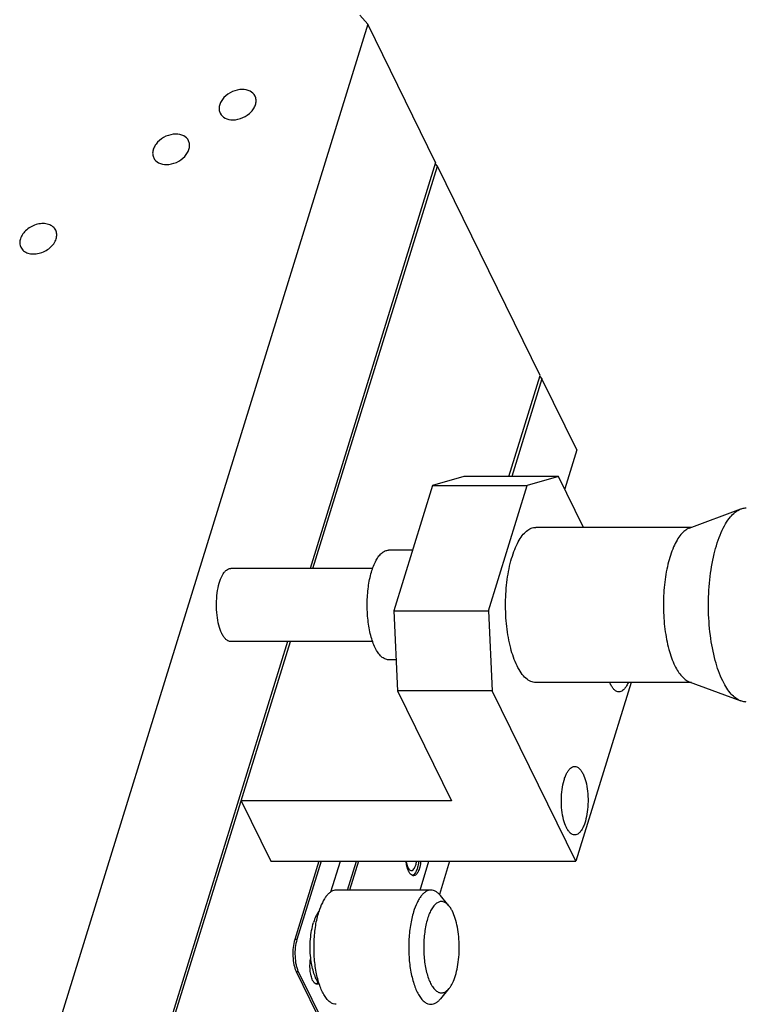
# Model space of a CAD drawing. Header units: millimetres. Extents: x 14311 to 14900, y 137 to 970.
# Tile 4 of 9: x 14671 to 14735, y 330 to 417. Entities that reach past the tile are written whole.
import ezdxf

# ---------------------------------------------------------------- set-up
doc = ezdxf.new("R2010")
doc.units = ezdxf.units.MM
doc.header["$LTSCALE"] = 0.3
doc.layers.add('02___PRT_ALL_AXES', color=7, linetype='Continuous')

msp = doc.modelspace()

# ---------------------------------------------------------------- linework, layer by layer
at = {"color": 7, "linetype": 'Continuous'}
for p, q in [((14700.899, 417.018), (14701.578, 416.235)), ((14701.578, 416.235), (14673.014, 323.802)), ((14707.526, 404.113), (14701.578, 416.235)), ((14707.526, 404.113), (14696.538, 368.556)), ((14696.787, 368.556), (14707.679, 403.802)), ((14707.679, 403.802), (14707.496, 404.014)), ((14716.678, 385.465), (14707.679, 403.802)), ((14713.945, 376.621), (14716.678, 385.465)), ((14716.83, 385.154), (14714.193, 376.621)), ((14716.647, 385.366), (14716.83, 385.154)), ((14719.88, 378.938), (14716.83, 385.154)), ((14719.88, 378.938), (14718.824, 375.521)), ((14709.995, 376.621), (14707.259, 375.812)), ((14718.284, 376.621), (14709.995, 376.621)), ((14718.284, 376.621), (14715.549, 375.812)), ((14720.475, 372.156), (14718.284, 376.621)), ((14707.259, 375.812), (14703.87, 364.846)), ((14707.259, 375.812), (14715.549, 375.812)), ((14712.16, 364.846), (14715.549, 375.812)), ((14729.73, 372.086), (14734.24, 373.768)), ((14729.919, 372.156), (14716.295, 372.156)), ((14705.511, 370.156), (14703.4, 370.156)), ((14702.019, 368.556), (14689.584, 368.556)), ((14703.87, 364.846), (14712.16, 364.846)), ((14703.87, 364.846), (14704.185, 357.821)), ((14712.16, 364.846), (14712.475, 357.821)), ((14694.561, 362.156), (14678.962, 311.681)), ((14679.115, 311.37), (14694.809, 362.156)), ((14702.019, 362.156), (14689.584, 362.156)), ((14704.063, 360.556), (14703.4, 360.556)), ((14729.919, 358.556), (14716.295, 358.556)), ((14724.633, 358.556), (14719.796, 342.903)), ((14729.73, 358.627), (14734.24, 356.945)), ((14712.475, 357.821), (14704.185, 357.821)), ((14704.185, 357.821), (14708.913, 348.186)), ((14719.796, 342.903), (14712.475, 357.821)), ((14708.913, 348.186), (14690.492, 348.186)), ((14690.492, 348.186), (14693.085, 342.903)), ((14693.085, 342.903), (14719.796, 342.903)), ((14697.311, 342.903), (14695.194, 336.052)), ((14697.495, 342.903), (14695.378, 336.052)), ((14698.357, 340.222), (14699.185, 342.903)), ((14699.811, 340.375), (14700.592, 342.903)), ((14700.776, 342.903), (14699.995, 340.375)), ((14706.159, 340.375), (14706.94, 342.903)), ((14708.745, 342.903), (14707.849, 340.004)), ((14708.693, 339), (14707.937, 339.906)), ((14695.378, 336.052), (14695.194, 336.052)), ((14695.32, 333.242), (14695.504, 333.242)), ((14695.32, 333.242), (14699.895, 323.918)), ((14695.504, 333.242), (14700.079, 323.918)), ((14708.693, 331.75), (14707.937, 330.844))]:
    msp.add_line(p, q, dxfattribs=at)
msp.add_arc((14696.92, 332.473), 0.354, 300.63978, 301.40033, dxfattribs=at)
for points, knots in [([(14690.6, 410.516), (14690.304, 410.516), (14689.706, 410.375), (14689.084, 409.946), (14688.738, 409.488), (14688.587, 409.126), (14688.552, 408.763), (14688.614, 408.535), (14688.663, 408.435)], [0, 0, 0, 0, 0.27034, 0.544492, 0.672482, 0.790269, 0.898221, 1, 1, 1, 1]), ([(14689.777, 407.853), (14690.073, 407.853), (14690.672, 407.994), (14691.294, 408.423), (14691.639, 408.882), (14691.79, 409.243), (14691.825, 409.606), (14691.764, 409.834), (14691.715, 409.934)], [0, 0, 0, 0, 0.27034, 0.544492, 0.672482, 0.790269, 0.898221, 1, 1, 1, 1]), ([(14691.715, 409.934), (14691.626, 410.116), (14691.282, 410.437), (14690.834, 410.516), (14690.6, 410.516)], [0, 0, 0, 0, 0.463615, 1, 1, 1, 1]), ([(14688.663, 408.435), (14688.752, 408.254), (14689.095, 407.932), (14689.543, 407.853), (14689.777, 407.853)], [0, 0, 0, 0, 0.463615, 1, 1, 1, 1]), ([(14684.785, 406.6), (14684.489, 406.6), (14683.89, 406.459), (14683.268, 406.029), (14682.923, 405.571), (14682.771, 405.21), (14682.736, 404.846), (14682.798, 404.619), (14682.847, 404.519)], [0, 0, 0, 0, 0.27034, 0.544492, 0.672482, 0.790269, 0.898221, 1, 1, 1, 1]), ([(14685.899, 406.017), (14685.81, 406.199), (14685.467, 406.521), (14685.019, 406.6), (14684.785, 406.6)], [0, 0, 0, 0, 0.463615, 1, 1, 1, 1]), ([(14683.962, 403.936), (14684.257, 403.936), (14684.856, 404.077), (14685.478, 404.507), (14685.824, 404.965), (14685.975, 405.327), (14686.01, 405.69), (14685.948, 405.917), (14685.899, 406.017)], [0, 0, 0, 0, 0.27034, 0.544492, 0.672482, 0.790269, 0.898221, 1, 1, 1, 1]), ([(14682.847, 404.519), (14682.936, 404.337), (14683.28, 404.015), (14683.728, 403.936), (14683.962, 403.936)], [0, 0, 0, 0, 0.463615, 1, 1, 1, 1]), ([(14674.268, 398.184), (14674.21, 398.302), (14674.031, 398.521), (14673.64, 398.72), (14673.169, 398.789), (14672.486, 398.703), (14671.705, 398.312), (14671.271, 397.742), (14671.176, 397.435)], [0, 0, 0, 0, 0.102644, 0.213548, 0.336568, 0.470479, 0.748204, 1, 1, 1, 1]), ([(14674.308, 397.435), (14674.347, 397.561), (14674.385, 397.819), (14674.322, 398.074), (14674.268, 398.184)], [0, 0, 0, 0, 0.517354, 1, 1, 1, 1]), ([(14671.176, 397.435), (14671.137, 397.309), (14671.098, 397.051), (14671.162, 396.796), (14671.216, 396.686)], [0, 0, 0, 0, 0.517354, 1, 1, 1, 1]), ([(14671.216, 396.686), (14671.274, 396.568), (14671.452, 396.349), (14671.843, 396.15), (14672.315, 396.081), (14672.998, 396.166), (14673.779, 396.558), (14674.213, 397.128), (14674.308, 397.435)], [0, 0, 0, 0, 0.102644, 0.213548, 0.336568, 0.470479, 0.748204, 1, 1, 1, 1]), ([(14732.658, 358.698), (14732.378, 359.27), (14731.922, 360.589), (14731.518, 362.752), (14731.362, 365.127), (14731.469, 367.521), (14731.829, 369.739), (14732.335, 371.377), (14732.867, 372.442), (14733.378, 373.193), (14733.878, 373.633), (14734.24, 373.768)], [0, 0, 0, 0, 0.119116, 0.259, 0.410584, 0.563205, 0.706076, 0.829692, 0.882173, 0.927851, 1, 1, 1, 1]), ([(14734.24, 373.768), (14734.279, 373.783), (14734.433, 373.833), (14734.596, 373.856), (14734.716, 373.856)], [0, 0, 0, 0, 0.256588, 1, 1, 1, 1]), ([(14714.649, 360.03), (14714.409, 360.518), (14714.027, 361.652), (14713.705, 363.507), (14713.607, 365.533), (14713.745, 367.541), (14714.055, 369.111), (14714.423, 370.205), (14714.732, 370.878), (14715.077, 371.425), (14715.454, 371.833), (14715.861, 372.094), (14716.156, 372.156), (14716.295, 372.156)], [0, 0, 0, 0, 0.123455, 0.269074, 0.426096, 0.582023, 0.724522, 0.787453, 0.843491, 0.892129, 0.933477, 0.968613, 1, 1, 1, 1]), ([(14729.73, 372.086), (14729.441, 371.978), (14729.04, 371.626), (14728.632, 371.025), (14728.206, 370.173), (14727.801, 368.862), (14727.513, 367.088), (14727.428, 365.173), (14727.552, 363.273), (14727.876, 361.542), (14728.24, 360.487), (14728.464, 360.03)], [0, 0, 0, 0, 0.07215, 0.117827, 0.170308, 0.293925, 0.436795, 0.589416, 0.741, 0.880882, 1, 1, 1, 1]), ([(14702.238, 361.596), (14702.069, 361.941), (14701.799, 362.741), (14701.572, 364.051), (14701.503, 365.481), (14701.6, 366.899), (14701.853, 368.176), (14702.192, 369.088), (14702.54, 369.64), (14702.806, 369.928), (14703.093, 370.112), (14703.302, 370.156), (14703.4, 370.156)], [0, 0, 0, 0, 0.123478, 0.269115, 0.426161, 0.582114, 0.724638, 0.84346, 0.892108, 0.933463, 0.968606, 1, 1, 1, 1]), ([(14688.809, 362.85), (14688.696, 363.08), (14688.517, 363.613), (14688.365, 364.486), (14688.319, 365.439), (14688.384, 366.384), (14688.553, 367.236), (14688.779, 367.844), (14689.011, 368.212), (14689.188, 368.404), (14689.379, 368.527), (14689.518, 368.556), (14689.584, 368.556)], [0, 0, 0, 0, 0.123474, 0.2691, 0.42614, 0.582087, 0.724609, 0.843441, 0.892094, 0.933459, 0.968605, 1, 1, 1, 1]), ([(14689.584, 362.156), (14689.513, 362.156), (14689.36, 362.192), (14689.154, 362.337), (14688.965, 362.562), (14688.86, 362.747), (14688.809, 362.85)], [0, 0, 0, 0, 0.195442, 0.417871, 0.684176, 1, 1, 1, 1]), ([(14703.4, 360.556), (14703.293, 360.556), (14703.064, 360.61), (14702.755, 360.827), (14702.471, 361.165), (14702.314, 361.442), (14702.238, 361.596)], [0, 0, 0, 0, 0.195451, 0.417889, 0.684143, 1, 1, 1, 1]), ([(14716.294, 358.556), (14716.144, 358.556), (14715.819, 358.632), (14715.381, 358.94), (14714.979, 359.419), (14714.756, 359.811), (14714.649, 360.03)], [0, 0, 0, 0, 0.195449, 0.417905, 0.684086, 1, 1, 1, 1]), ([(14728.464, 360.03), (14728.55, 359.855), (14728.728, 359.534), (14729.109, 359.02), (14729.472, 358.723), (14729.73, 358.627)], [0, 0, 0, 0, 0.303525, 0.570015, 1, 1, 1, 1]), ([(14722.843, 358.395), (14722.837, 358.407), (14722.813, 358.456), (14722.791, 358.507), (14722.775, 358.545)], [0, 0, 0, 0, 0.243894, 1, 1, 1, 1]), ([(14723.569, 357.745), (14723.503, 357.745), (14723.36, 357.778), (14723.166, 357.914), (14722.989, 358.125), (14722.891, 358.298), (14722.843, 358.395)], [0, 0, 0, 0, 0.195452, 0.417904, 0.684119, 1, 1, 1, 1]), ([(14724.365, 358.548), (14724.339, 358.487), (14724.286, 358.37), (14724.184, 358.186), (14724.06, 358.011), (14723.906, 357.862), (14723.742, 357.767), (14723.625, 357.745), (14723.569, 357.745)], [0, 0, 0, 0, 0.167834, 0.322426, 0.528964, 0.706596, 0.860324, 1, 1, 1, 1]), ([(14734.24, 356.945), (14733.917, 357.065), (14733.464, 357.436), (14732.988, 358.078), (14732.765, 358.48), (14732.658, 358.698)], [0, 0, 0, 0, 0.429993, 0.696451, 1, 1, 1, 1]), ([(14734.716, 356.856), (14734.676, 356.856), (14734.514, 356.864), (14734.354, 356.902), (14734.24, 356.945)], [0, 0, 0, 0, 0.246113, 1, 1, 1, 1]), ([(14718.97, 345.862), (14718.864, 346.077), (14718.696, 346.577), (14718.554, 347.396), (14718.511, 348.289), (14718.571, 349.175), (14718.708, 349.868), (14718.871, 350.351), (14719.007, 350.648), (14719.159, 350.889), (14719.326, 351.069), (14719.505, 351.184), (14719.635, 351.212), (14719.696, 351.212)], [0, 0, 0, 0, 0.12346, 0.269081, 0.426106, 0.582036, 0.724532, 0.787464, 0.843501, 0.892134, 0.933479, 0.968613, 1, 1, 1, 1]), ([(14719.696, 351.212), (14719.763, 351.211), (14719.906, 351.178), (14720.1, 351.042), (14720.277, 350.831), (14720.375, 350.658), (14720.423, 350.562)], [0, 0, 0, 0, 0.195452, 0.417904, 0.684119, 1, 1, 1, 1]), ([(14720.423, 350.562), (14720.528, 350.346), (14720.697, 349.846), (14720.839, 349.027), (14720.882, 348.134), (14720.821, 347.248), (14720.685, 346.555), (14720.522, 346.072), (14720.386, 345.775), (14720.233, 345.534), (14720.067, 345.354), (14719.888, 345.239), (14719.757, 345.212), (14719.696, 345.212)], [0, 0, 0, 0, 0.12346, 0.269081, 0.426106, 0.582036, 0.724532, 0.787464, 0.843501, 0.892134, 0.933479, 0.968613, 1, 1, 1, 1]), ([(14719.696, 345.212), (14719.63, 345.212), (14719.486, 345.245), (14719.293, 345.381), (14719.116, 345.592), (14719.017, 345.765), (14718.97, 345.862)], [0, 0, 0, 0, 0.195452, 0.417904, 0.684119, 1, 1, 1, 1]), ([(14704.988, 342.599), (14704.984, 342.623), (14704.966, 342.723), (14704.952, 342.825), (14704.944, 342.901)], [0, 0, 0, 0, 0.244271, 1, 1, 1, 1]), ([(14704.945, 342.896), (14704.952, 342.845), (14704.985, 342.662), (14705.038, 342.481), (14705.097, 342.361)], [0, 0, 0, 0, 0.277634, 1, 1, 1, 1]), ([(14705.067, 342.277), (14705.06, 342.302), (14705.028, 342.408), (14705.004, 342.516), (14704.988, 342.599)], [0, 0, 0, 0, 0.239205, 1, 1, 1, 1]), ([(14705.4, 342.09), (14705.518, 342.09), (14705.687, 342.29), (14705.794, 342.582), (14705.839, 342.786), (14705.855, 342.896)], [0, 0, 0, 0, 0.365712, 0.653753, 1, 1, 1, 1]), ([(14706.039, 342.901), (14706.025, 342.759), (14705.983, 342.493), (14705.878, 342.135), (14705.742, 341.86), (14705.615, 341.723), (14705.549, 341.683)], [0, 0, 0, 0, 0.318561, 0.598626, 0.826856, 1, 1, 1, 1]), ([(14706.224, 342.901), (14706.206, 342.731), (14706.165, 342.486), (14706.074, 342.185), (14705.995, 341.998), (14705.906, 341.845), (14705.807, 341.731), (14705.7, 341.658), (14705.621, 341.64), (14705.584, 341.64)], [0, 0, 0, 0, 0.340917, 0.492526, 0.627699, 0.744767, 0.843631, 0.926675, 1, 1, 1, 1]), ([(14705.172, 342.008), (14705.163, 342.028), (14705.122, 342.116), (14705.089, 342.206), (14705.067, 342.277)], [0, 0, 0, 0, 0.234064, 1, 1, 1, 1]), ([(14705.097, 342.361), (14705.108, 342.339), (14705.148, 342.264), (14705.2, 342.194), (14705.246, 342.154)], [0, 0, 0, 0, 0.283399, 1, 1, 1, 1]), ([(14705.49, 341.657), (14705.426, 341.681), (14705.295, 341.787), (14705.213, 341.926), (14705.172, 342.008)], [0, 0, 0, 0, 0.430236, 1, 1, 1, 1]), ([(14705.246, 342.154), (14705.258, 342.144), (14705.302, 342.11), (14705.359, 342.09), (14705.4, 342.09)], [0, 0, 0, 0, 0.277907, 1, 1, 1, 1]), ([(14705.584, 341.64), (14705.56, 341.64), (14705.528, 341.644), (14705.498, 341.654), (14705.49, 341.657)], [0, 0, 0, 0, 0.743647, 1, 1, 1, 1]), ([(14705.549, 341.683), (14705.544, 341.68), (14705.526, 341.67), (14705.506, 341.661), (14705.492, 341.656)], [0, 0, 0, 0, 0.257276, 1, 1, 1, 1]), ([(14707.113, 340.375), (14707.04, 340.375), (14706.887, 340.352), (14706.667, 340.253), (14706.455, 340.091), (14706.253, 339.872), (14706.063, 339.597), (14705.816, 339.139), (14705.672, 338.755), (14705.588, 338.483)], [0, 0, 0, 0, 0.085872, 0.177464, 0.27929, 0.394234, 0.523763, 0.668262, 1, 1, 1, 1]), ([(14707.937, 339.906), (14707.876, 339.979), (14707.753, 340.108), (14707.547, 340.26), (14707.333, 340.354), (14707.185, 340.375), (14707.113, 340.375)], [0, 0, 0, 0, 0.289876, 0.547724, 0.780758, 1, 1, 1, 1]), ([(14708.693, 339), (14708.621, 339.086), (14708.473, 339.233), (14708.245, 339.35), (14708.065, 339.379), (14707.932, 339.371), (14707.8, 339.334), (14707.671, 339.27), (14707.545, 339.178), (14707.375, 339.013), (14707.178, 338.738), (14706.975, 338.332), (14706.865, 338.026), (14706.814, 337.861)], [0, 0, 0, 0, 0.118301, 0.218254, 0.264552, 0.310449, 0.357703, 0.407896, 0.462279, 0.52174, 0.657688, 0.817505, 1, 1, 1, 1]), ([(14709.255, 332.889), (14709.332, 333.139), (14709.459, 333.674), (14709.569, 334.515), (14709.605, 335.399), (14709.565, 336.282), (14709.451, 337.12), (14709.268, 337.871), (14709.058, 338.42), (14708.858, 338.78), (14708.749, 338.932), (14708.693, 339)], [0, 0, 0, 0, 0.124599, 0.260716, 0.402745, 0.544607, 0.680242, 0.804072, 0.911537, 0.958224, 1, 1, 1, 1]), ([(14705.588, 338.483), (14705.529, 338.293), (14705.424, 337.894), (14705.262, 337.044), (14705.153, 335.915), (14705.168, 334.547), (14705.302, 333.433), (14705.485, 332.605), (14705.65, 332.054), (14705.842, 331.566), (14706.06, 331.152), (14706.298, 330.817), (14706.554, 330.569), (14706.827, 330.412), (14707.021, 330.375), (14707.113, 330.375)], [0, 0, 0, 0, 0.067417, 0.13946, 0.292839, 0.45032, 0.601518, 0.671725, 0.736887, 0.796148, 0.84891, 0.89494, 0.934542, 0.968832, 1, 1, 1, 1]), ([(14706.814, 337.861), (14706.758, 337.678), (14706.659, 337.292), (14706.518, 336.466), (14706.449, 335.38), (14706.517, 334.294), (14706.657, 333.467), (14706.798, 332.912), (14706.972, 332.424), (14707.175, 332.017), (14707.373, 331.74), (14707.543, 331.574), (14707.669, 331.482), (14707.799, 331.416), (14707.93, 331.379), (14708.063, 331.371), (14708.245, 331.399), (14708.473, 331.517), (14708.621, 331.664), (14708.693, 331.75)], [0, 0, 0, 0, 0.073065, 0.151805, 0.319081, 0.486417, 0.565232, 0.638392, 0.704424, 0.762262, 0.81146, 0.832974, 0.852647, 0.870797, 0.887877, 0.904458, 0.921179, 0.957272, 1, 1, 1, 1]), ([(14695.194, 336.052), (14695.124, 335.827), (14695.033, 335.336), (14695.011, 334.59), (14695.083, 333.97), (14695.2, 333.526), (14695.276, 333.33), (14695.32, 333.242)], [0, 0, 0, 0, 0.247308, 0.519137, 0.780691, 0.89734, 1, 1, 1, 1]), ([(14695.378, 336.052), (14695.308, 335.827), (14695.218, 335.336), (14695.195, 334.59), (14695.267, 333.97), (14695.384, 333.526), (14695.461, 333.33), (14695.504, 333.242)], [0, 0, 0, 0, 0.247308, 0.519137, 0.780691, 0.89734, 1, 1, 1, 1]), ([(14696.758, 332.474), (14696.695, 332.603), (14696.598, 332.905), (14696.524, 333.397), (14696.515, 333.926), (14696.556, 334.282), (14696.59, 334.454)], [0, 0, 0, 0, 0.214102, 0.468326, 0.739159, 1, 1, 1, 1]), ([(14697.052, 332.146), (14696.992, 332.169), (14696.872, 332.269), (14696.795, 332.398), (14696.758, 332.474)], [0, 0, 0, 0, 0.431397, 1, 1, 1, 1]), ([(14697.145, 332.128), (14697.121, 332.128), (14697.089, 332.132), (14697.059, 332.143), (14697.052, 332.146)], [0, 0, 0, 0, 0.742865, 1, 1, 1, 1]), ([(14697.25, 332.31), (14697.239, 332.295), (14697.197, 332.243), (14697.147, 332.196), (14697.105, 332.171)], [0, 0, 0, 0, 0.276322, 1, 1, 1, 1]), ([(14697.322, 332.193), (14697.295, 332.173), (14697.239, 332.14), (14697.175, 332.128), (14697.145, 332.128)], [0, 0, 0, 0, 0.524858, 1, 1, 1, 1]), ([(14708.693, 331.75), (14708.751, 331.82), (14708.862, 331.976), (14709.067, 332.35), (14709.186, 332.665), (14709.255, 332.889)], [0, 0, 0, 0, 0.212491, 0.450575, 1, 1, 1, 1]), ([(14707.113, 330.375), (14707.185, 330.375), (14707.333, 330.396), (14707.547, 330.49), (14707.753, 330.642), (14707.876, 330.771), (14707.937, 330.844)], [0, 0, 0, 0, 0.219242, 0.452276, 0.710122, 1, 1, 1, 1])]:
    msp.add_open_spline(points, degree=3, knots=knots, dxfattribs=at)
msp.add_open_spline([(14697.101, 332.168), (14697.086, 332.159), (14697.069, 332.151), (14697.053, 332.145)], degree=3, dxfattribs=at)
at = {"layer": '02___PRT_ALL_AXES', "color": 7, "linetype": 'Continuous'}
msp.add_line((14707.113, 340.375), (14698.824, 340.375), dxfattribs=at)
msp.add_arc((14698.571, 337.51), 1.619, 141.21882, 142.54269, dxfattribs=at)
for points, knots in [([(14698.824, 340.375), (14698.75, 340.375), (14698.597, 340.352), (14698.377, 340.253), (14698.165, 340.091), (14697.963, 339.872), (14697.773, 339.597), (14697.526, 339.139), (14697.383, 338.755), (14697.299, 338.483)], [0, 0, 0, 0, 0.085872, 0.177464, 0.27929, 0.394233, 0.523761, 0.668262, 1, 1, 1, 1]), ([(14697.285, 338.495), (14697.189, 338.369), (14697.014, 338.062), (14696.892, 337.733), (14696.835, 337.551)], [0, 0, 0, 0, 0.454678, 1, 1, 1, 1]), ([(14698.824, 330.375), (14698.732, 330.375), (14698.537, 330.412), (14698.264, 330.569), (14698.008, 330.817), (14697.77, 331.152), (14697.553, 331.566), (14697.36, 332.054), (14697.195, 332.605), (14697.013, 333.433), (14696.879, 334.547), (14696.864, 335.915), (14696.972, 337.044), (14697.135, 337.894), (14697.24, 338.293), (14697.299, 338.483)], [0, 0, 0, 0, 0.031169, 0.065458, 0.105061, 0.151091, 0.203854, 0.263115, 0.328277, 0.398484, 0.549682, 0.707163, 0.860541, 0.932582, 1, 1, 1, 1]), ([(14696.588, 334.45), (14696.56, 334.719), (14696.528, 335.261), (14696.554, 336.066), (14696.651, 336.834), (14696.765, 337.322), (14696.835, 337.551)], [0, 0, 0, 0, 0.259294, 0.520298, 0.770932, 1, 1, 1, 1]), ([(14697.247, 332.306), (14697.159, 332.43), (14697, 332.723), (14696.816, 333.226), (14696.673, 333.812), (14696.612, 334.231), (14696.588, 334.45)], [0, 0, 0, 0, 0.201429, 0.439174, 0.707978, 1, 1, 1, 1]), ([(14697.316, 332.216), (14697.31, 332.223), (14697.287, 332.253), (14697.264, 332.283), (14697.247, 332.306)], [0, 0, 0, 0, 0.244438, 1, 1, 1, 1])]:
    msp.add_open_spline(points, degree=3, knots=knots, dxfattribs=at)

doc.saveas('drawing.dxf')
